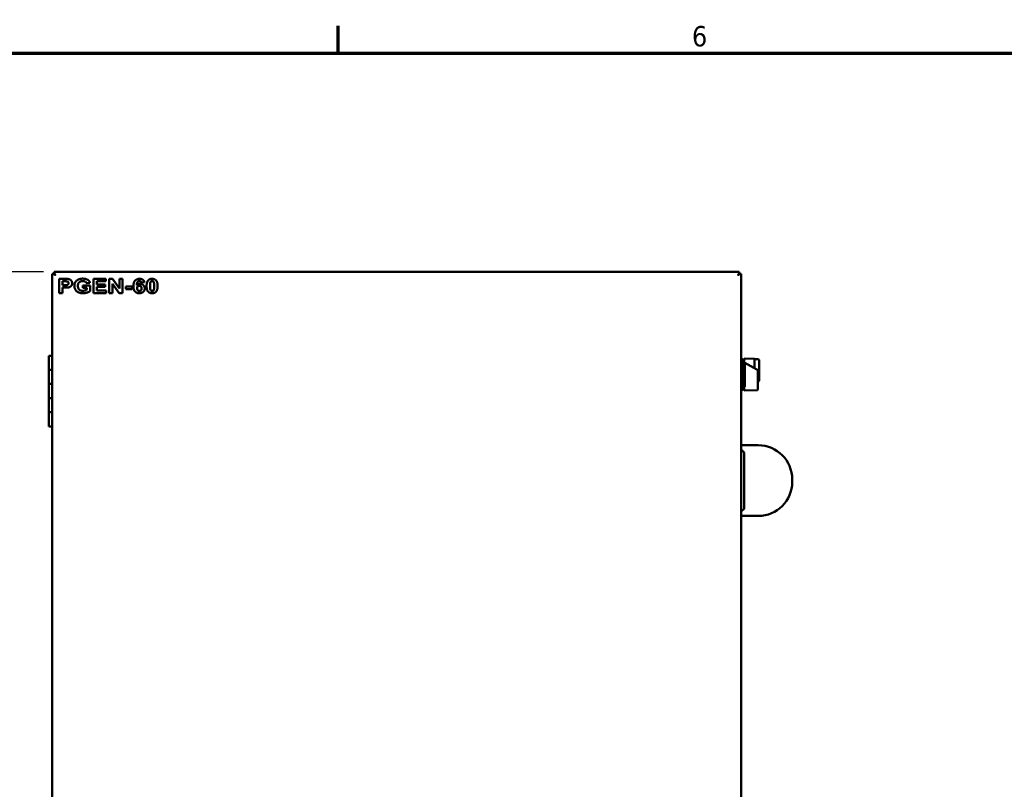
# Model space of a CAD drawing. Header units: inches. Extents: x 1 to 203, y 4 to 128.
# Tile 118 of 137: x 40 to 75, y 100 to 127. Entities that reach past the tile are written whole.
import ezdxf

# ---------------------------------------------------------------- set-up
doc = ezdxf.new("R2010")
doc.units = ezdxf.units.IN
doc.header["$LTSCALE"] = 6
doc.header["$MEASUREMENT"] = 0
for name, color, linetype, lineweight in [('Border (ANSI)', 7, 'Continuous', 70), ('Dimension (ANSI)', 7, 'Continuous', 25), ('Visible (ANSI)', 7, 'Continuous', 50)]:
    doc.layers.add(name, color=color, linetype=linetype, lineweight=lineweight)
doc.styles.add('Note Text (ANSI)', font='tahoma.ttf')
doc.dimstyles.new('Default (ANSI)', dxfattribs={"dimscale": 6, "dimtxt": 0.12, "dimasz": 0.098425, "dimexe": 0.125, "dimexo": 0.0625, "dimgap": 0.031496, "dimtad": 0, "dimtih": 1, "dimtoh": 1, "dimrnd": 1e-08, "dimzin": 4, "dimdsep": 46, "dimtxsty": 'Note Text (ANSI)', "dimcen": 0.09, "dimdle": 0.393701, "dimclrd": 256, "dimclre": 256, "dimclrt": 256, "dimadec": 0, "dimazin": 1, "dimtfac": 1, "dimtofl": 0, "dimtmove": 0, "dimatfit": 3, "dimfxl": 1, "dimtolj": 1, "dimtzin": 4, "dimlwd": -1, "dimlwe": -1, "dimarcsym": 0})

# ---------------------------------------------------------------- blocks, each defined once
blk = doc.blocks.new('Borders Default Border')
at = {"layer": 'Border (ANSI)'}
blk.add_line((8.5, 21), (8.5, 21.16), dxfattribs=at)
at = {"layer": 'Border (ANSI)', "flags": 128}
blk.add_lwpolyline([(0.5, 1), (0.5, 21), (33.5, 21), (33.5, 1), (0.5, 1)], dxfattribs=at)
at = {"layer": 'Border (ANSI)', "insert": (10.5867, 21.0375), "char_height": 0.12, "attachment_point": 7, "style": 'Note Text (ANSI)'}
blk.add_mtext('6', dxfattribs=at)
blk = doc.blocks.new('*D15')
at = {"layer": 'Defpoints', "color": 0, "transparency": 16777216}
for p in [(35.761, 118.263), (40.958, 118.263), (41.316, 42.065)]:
    blk.add_point(p, dxfattribs=at)
at = {"layer": 'Dimension (ANSI)', "transparency": 16777216}
for p, q in [((40.583, 118.263), (35.011, 118.263)), ((35.761, 117.672), (35.761, 80.728)), ((35.761, 42.655), (35.761, 79.6)), ((40.941, 42.065), (35.011, 42.065))]:
    blk.add_line(p, q, dxfattribs=at)
for points in [[(35.663, 117.672), (35.86, 117.672), (35.761, 118.263)], [(35.663, 42.655), (35.86, 42.655), (35.761, 42.065)]]:
    blk.add_solid(points, dxfattribs=at)
at = {"layer": 'Dimension (ANSI)', "transparency": 16777216, "insert": (34.574, 80.539), "char_height": 0.72, "attachment_point": 1, "style": 'Note Text (ANSI)'}
blk.add_mtext('\\A1;76.20', dxfattribs=at)

msp = doc.modelspace()

# ---------------------------------------------------------------- linework, layer by layer
at = {"layer": 'Visible (ANSI)'}
for p, q in [((40.882, 118.189), (40.882, 115.294)), ((40.884, 118.189), (40.882, 118.189)), ((40.927, 118.189), (40.884, 118.189)), ((40.958, 118.189), (40.927, 118.189)), ((40.956, 118.263), (40.958, 118.263)), ((40.956, 118.263), (40.956, 118.189)), ((40.956, 118.189), (40.958, 118.189)), ((40.958, 118.263), (65.193, 118.263)), ((40.958, 118.189), (40.958, 118.22)), ((40.958, 118.189), (40.958, 118.189)), ((40.958, 118.189), (40.958, 118.189)), ((40.958, 118.189), (40.958, 118.189)), ((40.958, 118.189), (40.958, 118.189)), ((40.998, 118.15), (40.998, 118.15)), ((40.998, 118.15), (40.998, 118.15)), ((65.154, 118.15), (65.154, 118.15)), ((65.19, 118.186), (65.19, 118.187)), ((65.193, 118.189), (65.193, 118.22)), ((65.193, 118.189), (65.193, 118.189)), ((65.193, 118.189), (65.193, 118.189)), ((65.193, 118.189), (65.193, 118.189)), ((65.193, 118.189), (65.193, 118.189)), ((65.193, 118.189), (65.193, 118.189)), ((65.193, 118.189), (65.225, 118.189)), ((65.225, 118.189), (65.267, 118.189)), ((65.267, 45.939), (65.267, 118.189)), ((41.134, 118.013), (41.135, 118.013)), ((41.134, 117.513), (41.134, 118.013)), ((41.328, 118.013), (41.135, 118.013)), ((41.135, 118.013), (41.135, 117.513)), ((41.256, 117.928), (41.314, 117.928)), ((41.256, 117.786), (41.256, 117.928)), ((41.322, 117.786), (41.256, 117.786)), ((41.97, 118.021), (41.97, 118.021)), ((41.972, 117.781), (41.972, 117.781)), ((42.233, 117.781), (41.972, 117.781)), ((41.972, 117.696), (41.972, 117.781)), ((41.972, 117.781), (41.972, 117.696)), ((42.105, 117.856), (42.225, 117.874)), ((42.105, 117.856), (42.105, 117.856)), ((42.233, 117.582), (42.233, 117.781)), ((42.345, 118.013), (42.345, 118.013)), ((42.789, 118.013), (42.345, 118.013)), ((42.345, 117.513), (42.345, 118.013)), ((42.345, 118.013), (42.345, 117.513)), ((42.466, 117.928), (42.789, 117.928)), ((42.466, 117.817), (42.466, 117.928)), ((42.767, 117.817), (42.466, 117.817)), ((42.466, 117.733), (42.767, 117.733)), ((42.466, 117.598), (42.466, 117.733)), ((42.767, 117.733), (42.767, 117.817)), ((42.789, 117.928), (42.789, 118.013)), ((42.904, 118.013), (42.904, 118.013)), ((43.022, 118.013), (42.904, 118.013)), ((42.904, 117.513), (42.904, 118.013)), ((42.904, 118.013), (42.904, 117.513)), ((43.259, 117.513), (43.016, 117.84)), ((43.016, 117.84), (43.259, 117.513)), ((43.016, 117.513), (43.016, 117.84)), ((43.268, 117.678), (43.022, 118.013)), ((43.268, 117.678), (43.268, 118.013)), ((43.268, 118.013), (43.268, 117.678)), ((43.268, 118.013), (43.268, 118.013)), ((43.38, 118.013), (43.268, 118.013)), ((43.38, 117.513), (43.38, 118.013)), ((43.494, 117.742), (43.494, 117.742)), ((43.72, 117.742), (43.494, 117.742)), ((43.494, 117.646), (43.494, 117.742)), ((43.494, 117.742), (43.494, 117.646)), ((43.72, 117.646), (43.72, 117.742)), ((43.981, 118.015), (43.981, 118.015)), ((43.988, 117.838), (43.988, 117.838)), ((44.04, 117.88), (44.151, 117.891)), ((44.04, 117.88), (44.04, 117.88)), ((44.422, 118.015), (44.422, 118.015)), ((41.134, 117.513), (41.135, 117.513)), ((41.135, 117.513), (41.256, 117.513)), ((41.256, 117.702), (41.335, 117.702)), ((41.256, 117.513), (41.256, 117.702)), ((41.972, 117.696), (42.11, 117.696)), ((41.972, 117.696), (41.972, 117.696)), ((41.976, 117.505), (41.976, 117.505)), ((42.11, 117.633), (42.11, 117.696)), ((42.11, 117.696), (42.11, 117.633)), ((42.11, 117.633), (42.11, 117.633)), ((42.345, 117.513), (42.801, 117.513)), ((42.345, 117.513), (42.345, 117.513)), ((42.801, 117.598), (42.466, 117.598)), ((42.801, 117.513), (42.801, 117.598)), ((42.904, 117.513), (43.016, 117.513)), ((42.904, 117.513), (42.904, 117.513)), ((43.259, 117.513), (43.38, 117.513)), ((43.259, 117.513), (43.259, 117.513)), ((43.494, 117.646), (43.72, 117.646)), ((43.494, 117.646), (43.494, 117.646)), ((43.969, 117.505), (43.969, 117.505)), ((44.422, 117.505), (44.422, 117.505)), ((40.882, 115.294), (40.765, 115.294)), ((40.765, 115.294), (40.765, 114.794)), ((40.882, 115.294), (40.883, 115.294)), ((40.883, 115.294), (40.883, 112.731)), ((65.326, 115.17), (65.267, 115.172)), ((65.326, 114.083), (65.326, 115.17)), ((65.341, 115.153), (65.326, 115.17)), ((65.341, 114.099), (65.341, 115.153)), ((65.365, 115.087), (65.341, 115.087)), ((65.365, 115.193), (65.365, 115.067)), ((65.365, 115.193), (65.731, 115.182)), ((65.367, 115.061), (65.365, 115.062)), ((65.365, 115.062), (65.365, 115.061)), ((65.365, 115.061), (65.367, 115.061)), ((65.389, 115.068), (65.389, 114.191)), ((65.815, 114.802), (65.389, 115.048)), ((65.731, 114.85), (65.731, 115.182)), ((65.735, 115.154), (65.731, 115.154)), ((65.735, 115.06), (65.735, 115.178)), ((65.853, 115.178), (65.735, 115.178)), ((65.735, 115.06), (65.735, 114.848)), ((65.893, 115.138), (65.893, 115.06)), ((65.893, 115.06), (65.893, 114.501)), ((40.883, 114.794), (40.765, 114.794)), ((40.883, 114.794), (40.765, 114.794)), ((40.765, 114.794), (40.765, 114.294)), ((65.815, 114.802), (65.849, 114.783)), ((65.849, 114.501), (65.849, 114.783)), ((40.883, 114.294), (40.765, 114.294)), ((40.765, 114.294), (40.765, 113.794)), ((40.883, 114.294), (40.765, 114.294)), ((65.853, 114.437), (65.853, 114.213)), ((65.893, 114.501), (65.893, 114.422)), ((65.326, 114.083), (65.267, 114.081)), ((65.341, 114.099), (65.326, 114.083)), ((65.365, 114.166), (65.341, 114.166)), ((65.365, 114.192), (65.365, 114.06)), ((65.815, 114.074), (65.365, 114.06)), ((65.853, 114.113), (65.853, 114.213)), ((40.883, 113.794), (40.765, 113.794)), ((40.883, 113.794), (40.765, 113.794)), ((40.765, 113.794), (40.765, 113.294)), ((40.883, 113.294), (40.765, 113.294)), ((40.765, 113.294), (40.765, 112.794)), ((40.883, 113.294), (40.765, 113.294)), ((40.883, 112.794), (40.765, 112.794)), ((40.882, 112.731), (40.882, 94.026)), ((40.883, 112.731), (40.882, 112.731)), ((65.267, 112.126), (65.866, 112.126)), ((65.366, 111.876), (65.267, 111.975)), ((65.366, 111.876), (65.366, 109.876)), ((67.066, 110.926), (67.066, 110.826)), ((65.366, 109.876), (65.267, 109.778)), ((65.267, 109.626), (65.866, 109.626))]:
    msp.add_line(p, q, dxfattribs=at)
for centre, radius, start, end in [((65.853, 115.138), 0.0394, 0, 90), ((65.853, 114.422), 0.0394, 270, 0), ((65.866, 110.926), 1.2, 0, 90), ((65.866, 110.826), 1.2, 270, 0)]:
    msp.add_arc(centre, radius, start, end, dxfattribs=at)
for centre, major_axis, ratio, start_param, end_param in [((40.958, 118.15), (0, 0.113), 0.003758, 5.3872, 6.283185), ((40.998, 118.15), (-0.0394, 0.0394), 0.001879, 4.715335, 6.281306), ((40.997, 118.149), (0.113, -0.113), 0.001879, 1.570594, 1.572366), ((40.997, 118.15), (0, 0.0394), 0.003758, 4.714622, 4.717214), ((40.997, 118.15), (0, 0.113), 0.003758, 4.712389, 4.714065), ((40.998, 118.15), (-0.113, 0.113), 0.001879, 4.712186, 4.713958), ((65.153, 118.149), (0.0394, 0.0394), 0.001879, 4.721326, 6.285064), ((65.153, 118.15), (0, -0.113), 0.003758, 1.570796, 1.572473), ((65.153, 118.149), (0.113, 0.113), 0.001879, 4.715944, 4.717716), ((65.153, 118.15), (-0.113, -0.113), 0.001879, 1.574352, 1.576123), ((65.193, 118.15), (0, 0.113), 0.003758, 5.3872, 6.283185)]:
    msp.add_ellipse(centre, major_axis=major_axis, ratio=ratio, start_param=start_param, end_param=end_param, dxfattribs=at)
for points, degree in [([(40.927, 118.189), (40.947, 118.176), (40.972, 118.163), (40.997, 118.15)], 3), ([(40.958, 118.22), (40.972, 118.201), (40.985, 118.175), (40.998, 118.15)], 3), ([(65.193, 118.22), (65.18, 118.201), (65.167, 118.175), (65.154, 118.15)], 3), ([(65.225, 118.189), (65.205, 118.176), (65.18, 118.163), (65.154, 118.15)], 3), ([(41.401, 117.925), (41.379, 117.928), (41.314, 117.928)], 2), ([(41.314, 117.928), (41.379, 117.928), (41.401, 117.925)], 2), ([(41.322, 117.786), (41.393, 117.786), (41.441, 117.802), (41.469, 117.835), (41.469, 117.858)], 2), ([(41.469, 117.858), (41.469, 117.835), (41.441, 117.802), (41.393, 117.786), (41.322, 117.786)], 2), ([(41.473, 118.005), (41.439, 118.013), (41.328, 118.013)], 2), ([(41.469, 117.858), (41.469, 117.885), (41.43, 117.92), (41.401, 117.925)], 2), ([(41.401, 117.925), (41.43, 117.92), (41.469, 117.885), (41.469, 117.858)], 2), ([(41.46, 117.709), (41.492, 117.715), (41.553, 117.75), (41.593, 117.813), (41.593, 117.859)], 2), ([(41.593, 117.859), (41.593, 117.919), (41.524, 117.994), (41.473, 118.005)], 2), ([(41.672, 117.765), (41.672, 117.843), (41.75, 117.964), (41.826, 117.997)], 2), ([(41.826, 117.997), (41.75, 117.964), (41.672, 117.843), (41.672, 117.765)], 2), ([(41.976, 117.505), (41.882, 117.505), (41.742, 117.571), (41.672, 117.693), (41.672, 117.765)], 2), ([(41.672, 117.765), (41.672, 117.693), (41.742, 117.571), (41.882, 117.505), (41.976, 117.505)], 2), ([(41.796, 117.769), (41.796, 117.851), (41.89, 117.935), (41.969, 117.935)], 2), ([(41.968, 117.591), (41.891, 117.591), (41.796, 117.68), (41.796, 117.769)], 2), ([(41.826, 117.997), (41.884, 118.021), (41.97, 118.021)], 2), ([(41.97, 118.021), (41.884, 118.021), (41.826, 117.997)], 2), ([(41.969, 117.935), (42.022, 117.935), (42.092, 117.893), (42.105, 117.856)], 2), ([(42.225, 117.874), (42.207, 117.943), (42.082, 118.021), (41.97, 118.021)], 2), ([(43.762, 117.756), (43.762, 117.894), (43.884, 118.015), (43.981, 118.015)], 2), ([(43.981, 118.015), (43.884, 118.015), (43.762, 117.894), (43.762, 117.756)], 2), ([(43.969, 117.505), (43.879, 117.505), (43.762, 117.622), (43.762, 117.756)], 2), ([(43.762, 117.756), (43.762, 117.622), (43.879, 117.505), (43.969, 117.505)], 2), ([(43.881, 117.795), (43.887, 117.882), (43.938, 117.936), (43.974, 117.936)], 2), ([(43.881, 117.795), (43.924, 117.838), (43.988, 117.838)], 2), ([(43.988, 117.838), (43.924, 117.838), (43.881, 117.795)], 2), ([(43.891, 117.682), (43.891, 117.724), (43.936, 117.767), (43.969, 117.767)], 2), ([(43.969, 117.767), (44.004, 117.767), (44.05, 117.722), (44.05, 117.673)], 2), ([(43.974, 117.936), (44.001, 117.936), (44.036, 117.909), (44.04, 117.88)], 2), ([(44.151, 117.891), (44.139, 117.951), (44.049, 118.015), (43.981, 118.015)], 2), ([(44.162, 117.674), (44.162, 117.746), (44.059, 117.838), (43.988, 117.838)], 2), ([(44.227, 117.761), (44.227, 117.902), (44.287, 117.964)], 2), ([(44.287, 117.964), (44.227, 117.902), (44.227, 117.761)], 2), ([(44.422, 117.505), (44.335, 117.505), (44.227, 117.617), (44.227, 117.761)], 2), ([(44.227, 117.761), (44.227, 117.617), (44.335, 117.505), (44.422, 117.505)], 2), ([(44.287, 117.964), (44.335, 118.015), (44.422, 118.015)], 2), ([(44.422, 118.015), (44.335, 118.015), (44.287, 117.964)], 2), ([(44.348, 117.76), (44.348, 117.848), (44.36, 117.885)], 2), ([(44.422, 117.584), (44.401, 117.584), (44.369, 117.606), (44.348, 117.672), (44.348, 117.76)], 2), ([(44.36, 117.885), (44.369, 117.913), (44.401, 117.935), (44.422, 117.935)], 2), ([(44.558, 117.963), (44.509, 118.015), (44.422, 118.015)], 2), ([(44.422, 117.935), (44.443, 117.935), (44.475, 117.913), (44.497, 117.848), (44.497, 117.76)], 2), ([(44.485, 117.635), (44.496, 117.672), (44.496, 117.76)], 2), ([(44.497, 117.76), (44.497, 117.672), (44.485, 117.635)], 2), ([(44.617, 117.76), (44.617, 117.902), (44.558, 117.963)], 2), ([(44.558, 117.556), (44.617, 117.618), (44.617, 117.76)], 2), ([(41.335, 117.702), (41.417, 117.702), (41.46, 117.709)], 2), ([(42.11, 117.633), (42.083, 117.616), (42.006, 117.591), (41.968, 117.591)], 2), ([(41.976, 117.505), (42.05, 117.505), (42.195, 117.551), (42.233, 117.582)], 2), ([(43.975, 117.584), (43.942, 117.584), (43.891, 117.635), (43.891, 117.682)], 2), ([(43.969, 117.505), (44.054, 117.505), (44.162, 117.597), (44.162, 117.674)], 2), ([(44.05, 117.673), (44.05, 117.626), (44.007, 117.584), (43.975, 117.584)], 2), ([(44.485, 117.635), (44.476, 117.606), (44.443, 117.584), (44.422, 117.584)], 2), ([(44.422, 117.505), (44.509, 117.505), (44.558, 117.556)], 2)]:
    msp.add_open_spline(points, degree=degree, dxfattribs=at)
for points, degree, knots in [([(40.958, 118.189), (40.969, 118.178), (40.979, 118.168), (40.988, 118.159), (40.99, 118.157), (40.993, 118.154), (40.994, 118.153), (40.995, 118.152), (40.995, 118.152), (40.996, 118.151), (40.996, 118.151), (40.997, 118.15), (40.997, 118.15), (40.997, 118.15), (40.997, 118.15), (40.997, 118.15)], 3, [-0.3109051, -0.3109051, -0.3109051, -0.3109051, -0.2271505, -0.2271505, -0.1822045, -0.1822045, -0.1581495, -0.1581495, -0.1387604, -0.1387604, -0.1071206, -0.1071206, -0.0646655, -0.0646655, -0.000001, -0.000001, -0.000001, -0.000001]), ([(40.998, 118.15), (40.998, 118.15), (40.997, 118.15), (40.997, 118.15), (40.997, 118.151), (40.996, 118.151), (40.996, 118.152), (40.995, 118.152), (40.995, 118.153), (40.994, 118.154), (40.993, 118.155), (40.99, 118.158), (40.987, 118.16), (40.977, 118.17), (40.968, 118.179), (40.958, 118.189)], 3, [0.000001, 0.000001, 0.000001, 0.000001, 0.1264575, 0.1264575, 0.2000625, 0.2000625, 0.2568463, 0.2568463, 0.2945237, 0.2945237, 0.3458611, 0.3458611, 0.4447404, 0.4447404, 0.5961826, 0.5961826, 0.5961826, 0.5961826]), ([(65.154, 118.15), (65.154, 118.15), (65.154, 118.15), (65.155, 118.15), (65.155, 118.15), (65.155, 118.151), (65.156, 118.151), (65.156, 118.152), (65.157, 118.152), (65.158, 118.154), (65.159, 118.154), (65.162, 118.157), (65.164, 118.16), (65.174, 118.17), (65.183, 118.179), (65.193, 118.189)], 3, [0.000001, 0.000001, 0.000001, 0.000001, 0.1264575, 0.1264575, 0.2000625, 0.2000625, 0.2568463, 0.2568463, 0.2945237, 0.2945237, 0.3458611, 0.3458611, 0.4447404, 0.4447404, 0.5961826, 0.5961826, 0.5961826, 0.5961826]), ([(65.193, 118.189), (65.182, 118.178), (65.172, 118.169), (65.163, 118.159), (65.161, 118.157), (65.158, 118.154), (65.157, 118.154), (65.156, 118.153), (65.156, 118.152), (65.155, 118.151), (65.155, 118.151), (65.155, 118.151), (65.154, 118.15), (65.154, 118.15), (65.154, 118.15), (65.154, 118.15)], 3, [-0.3109052, -0.3109052, -0.3109052, -0.3109052, -0.2271505, -0.2271505, -0.1822045, -0.1822045, -0.1581495, -0.1581495, -0.1387604, -0.1387604, -0.1071206, -0.1071206, -0.0646655, -0.0646655, -0.0574015, -0.0574015, -0.0574015, -0.0574015]), ([(42.105, 117.856), (42.092, 117.893), (42.022, 117.935), (41.969, 117.935)], 2, [0, 0, 0, 1, 1.999643, 1.999643, 1.999643]), ([(44.05, 117.673), (44.05, 117.722), (44.004, 117.767), (43.969, 117.767)], 2, [0, 0, 0, 1, 1.999458, 1.999458, 1.999458]), ([(44.04, 117.88), (44.036, 117.909), (44.001, 117.936), (43.974, 117.936)], 2, [0, 0, 0, 1, 1.999315, 1.999315, 1.999315]), ([(44.496, 117.76), (44.496, 117.848), (44.475, 117.913), (44.443, 117.935), (44.422, 117.935)], 2, [0, 0, 0, 1, 2, 2.999103, 2.999103, 2.999103]), ([(41.968, 117.591), (42.006, 117.591), (42.083, 117.616), (42.11, 117.633)], 2, [0.000493, 0.000493, 0.000493, 1, 2, 2, 2]), ([(43.975, 117.584), (44.007, 117.584), (44.05, 117.626), (44.05, 117.673)], 2, [0.000587, 0.000587, 0.000587, 1, 2, 2, 2]), ([(44.422, 117.584), (44.443, 117.584), (44.476, 117.606), (44.485, 117.635)], 2, [0.000897, 0.000897, 0.000897, 1, 2, 2, 2]), ([(65.389, 115.068), (65.385, 115.068), (65.381, 115.067), (65.373, 115.067), (65.369, 115.067), (65.365, 115.067)], 3, [-0.06004043, -0.06004043, -0.06004043, -0.06004043, -0.0300204, -0.0300204, -0.00000101, -0.00000101, -0.00000101, -0.00000101]), ([(65.849, 114.501), (65.849, 114.489), (65.85, 114.476), (65.852, 114.455), (65.853, 114.445), (65.853, 114.437)], 3, [0.3466296, 0.3466296, 0.3466296, 0.3466296, 0.4359606, 0.4359606, 0.5090236, 0.5090236, 0.5090236, 0.5090236]), ([(65.365, 114.192), (65.369, 114.192), (65.373, 114.192), (65.381, 114.191), (65.385, 114.191), (65.389, 114.191)], 3, [-0.06003988, -0.06003988, -0.06003988, -0.06003988, -0.03002091, -0.03002091, -0.000001, -0.000001, -0.000001, -0.000001]), ([(65.853, 114.113), (65.853, 114.111), (65.853, 114.109), (65.852, 114.102), (65.85, 114.098), (65.846, 114.091), (65.844, 114.087), (65.838, 114.082), (65.834, 114.079), (65.826, 114.075), (65.82, 114.074), (65.815, 114.074)], 3, [0, 0, 0, 0, 0.0184322, 0.0184322, 0.0500649, 0.0500649, 0.0816976, 0.0816976, 0.1133302, 0.1133302, 0.1531598, 0.1531598, 0.1531598, 0.1531598])]:
    msp.add_open_spline(points, degree=degree, knots=knots, dxfattribs=at)

# ---------------------------------------------------------------- block references
at = {"xscale": 6, "yscale": 6, "zscale": 6}
msp.add_blockref('Borders Default Border', (0, 0), dxfattribs=at)

# ---------------------------------------------------------------- dimensions: what is measured, and where the dimension line sits
at = {"layer": 'Dimension (ANSI)'}
dim = msp.add_linear_dim(base=(35.761, 118.263), p1=(41.316, 42.065), p2=(40.958, 118.263), angle=90, dimstyle='Default (ANSI)', override={"dimgap": 0.031496, "dimdec": 2, "dimtol": 0, "dimlim": 0, "dimtp": 0, "dimtm": 0, "dimtdec": 2, "dimatfit": 1}, dxfattribs=at)
dim.commit()
dim.dimension.update_dxf_attribs({"geometry": '*D15', "text_midpoint": (35.761, 80.164), "dimtype": 160})

doc.saveas('drawing.dxf')
